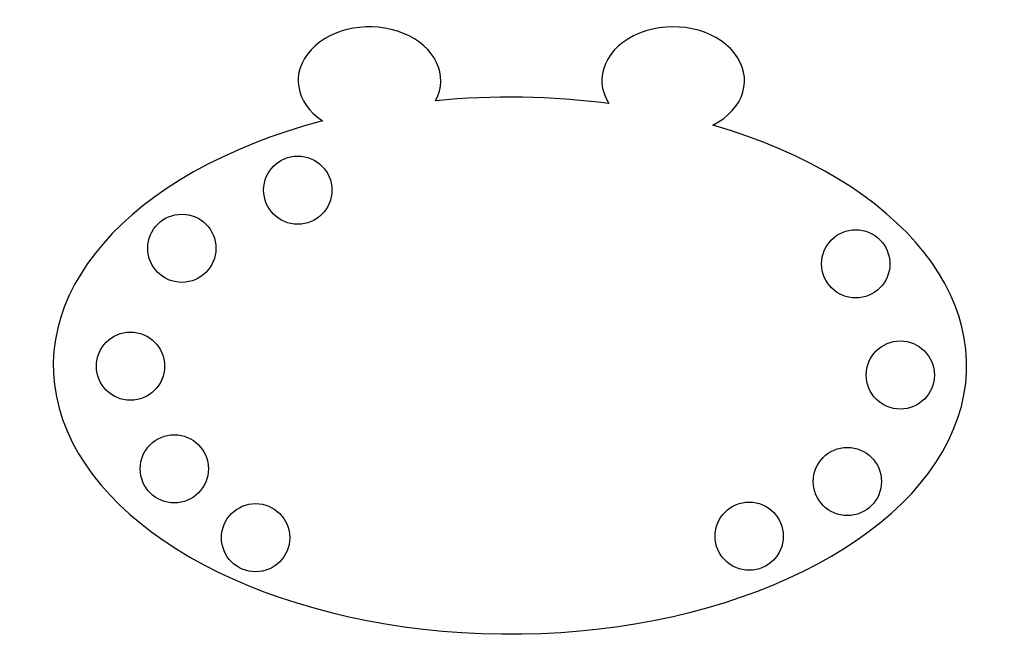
# Model space of a CAD drawing. Extents: x -4.56 to 4.6, y -2.52 to 3.22.
import ezdxf

# ---------------------------------------------------------------- set-up
doc = ezdxf.new("R2010")
doc.units = 0
doc.header["$MEASUREMENT"] = 0
doc.layers.add('VISIBLE', color=7, linetype='CONTINUOUS')

msp = doc.modelspace()

# ---------------------------------------------------------------- linework, layer by layer
at = {"layer": 'VISIBLE'}
for centre in [(-1.9752, 1.6342), (-3.0538, 1.0927), (3.2178, 0.9473), (-3.5323, -0.0056), (3.6326, -0.0879), (-3.1243, -0.9612), (3.1398, -1.079), (2.2265, -1.5891), (-2.3676, -1.6028)]:
    msp.add_circle(centre, 0.3175, dxfattribs=at)
for centre, major_axis, ratio, start_param, end_param in [((-1.3077, 2.6548), (0.6637, 0), 0.753358, 5.897243, 10.274234), ((1.5188, 2.6548), (0.6637, 0), 0.753358, 5.303442, 9.866872), ((0, 0), (4.2502, 0), 0.588207, 1.352861, 1.734526), ((0, 0), (4.2502, 0), 0.588207, 1.994121, 7.393507)]:
    msp.add_ellipse(centre, major_axis=major_axis, ratio=ratio, start_param=start_param, end_param=end_param, dxfattribs=at)

doc.saveas('drawing.dxf')
